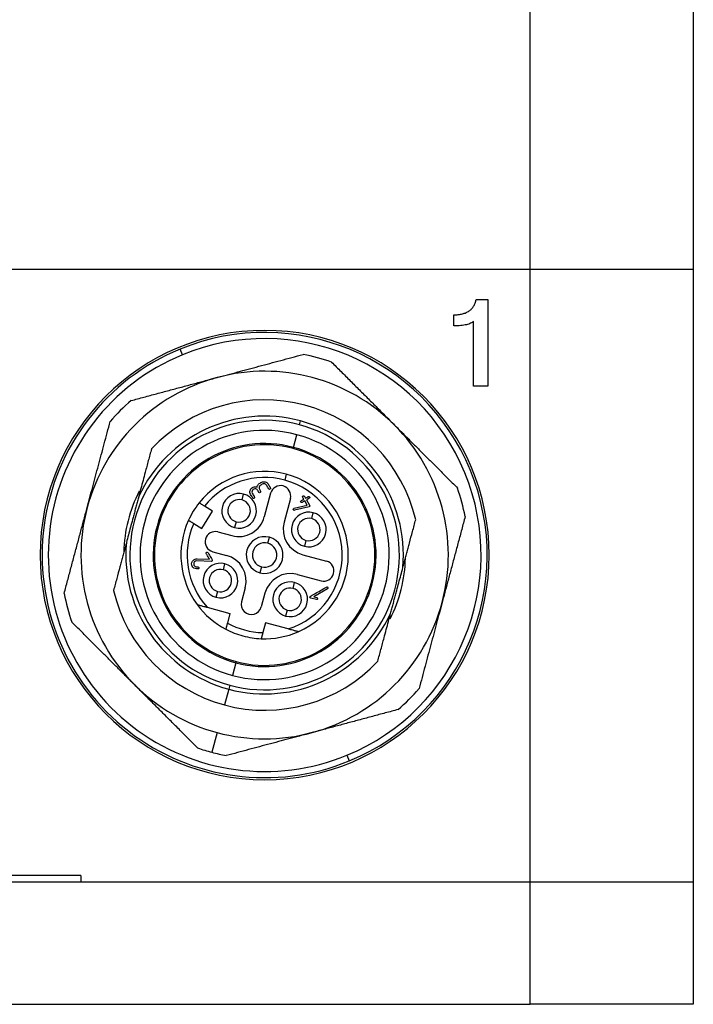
# Model space of a CAD drawing. Header units: inches. Extents: x 0.6 to 8.31, y 2.28 to 9.76.
# Tile 6 of 13: x 7.14 to 7.79, y 4.76 to 5.71. Entities that reach past the tile are written whole.
import ezdxf

# ---------------------------------------------------------------- set-up
doc = ezdxf.new("R2010")
doc.units = ezdxf.units.IN
doc.header["$MEASUREMENT"] = 0

msp = doc.modelspace()

# ---------------------------------------------------------------- linework, layer by layer
at = {"color": 7, "linetype": 'Continuous', "lineweight": 25}
for p, q in [((7.63067, 5.46687), (7.63067, 6.28774)), ((7.78815, 6.28774), (7.78815, 5.46687)), ((6.64642, 5.46687), (7.63067, 5.46687)), ((7.63067, 4.87632), (7.63067, 5.46687)), ((7.63067, 5.46687), (7.78815, 5.46687)), ((7.78815, 5.46687), (7.78815, 4.87632)), ((7.57871, 5.43767), (7.58994, 5.43767)), ((7.58994, 5.43767), (7.58994, 5.35394)), ((7.55708, 5.41223), (7.55708, 5.42283)), ((7.57616, 5.35394), (7.57616, 5.41651)), ((7.29549, 5.3843), (7.29324, 5.38976)), ((7.58994, 5.35394), (7.57616, 5.35394)), ((7.40839, 5.31678), (7.40941, 5.32058)), ((7.40257, 5.29507), (7.40584, 5.30727)), ((7.40228, 5.29396), (7.40257, 5.29507)), ((7.39565, 5.26924), (7.39412, 5.26354)), ((7.35296, 5.24436), (7.35449, 5.25006)), ((7.38054, 5.25087), (7.37443, 5.22806)), ((7.39956, 5.24578), (7.39344, 5.22296)), ((7.40319, 5.23633), (7.41581, 5.23947)), ((7.41581, 5.23947), (7.41351, 5.24346)), ((7.41521, 5.24445), (7.41817, 5.23933)), ((7.31423, 5.21683), (7.32452, 5.23362)), ((7.32452, 5.23362), (7.31668, 5.23842)), ((7.41756, 5.23788), (7.40366, 5.2344)), ((7.42019, 5.22635), (7.42171, 5.23205)), ((7.3064, 5.22164), (7.31423, 5.21683)), ((7.34736, 5.22344), (7.34583, 5.21774)), ((7.32978, 5.21353), (7.34309, 5.20996)), ((7.37782, 5.20269), (7.37935, 5.2084)), ((7.41458, 5.20543), (7.41305, 5.19973)), ((7.32468, 5.19451), (7.33799, 5.19095)), ((7.32315, 5.18521), (7.3095, 5.18567)), ((7.30977, 5.18763), (7.32149, 5.18724)), ((7.33495, 5.17713), (7.33648, 5.18284)), ((7.41154, 5.19162), (7.43436, 5.18551)), ((7.37171, 5.17987), (7.37018, 5.17417)), ((7.40217, 5.15912), (7.4037, 5.16483)), ((7.40644, 5.17261), (7.42926, 5.16649)), ((7.32934, 5.15622), (7.32782, 5.15051)), ((7.35609, 5.1596), (7.35252, 5.14629)), ((7.3751, 5.15451), (7.37154, 5.1412)), ((7.43534, 5.1587), (7.42206, 5.15103)), ((7.42465, 5.14831), (7.41939, 5.14972)), ((7.42206, 5.15103), (7.42515, 5.1502)), ((7.31949, 5.14088), (7.34135, 5.13502)), ((7.34135, 5.13502), (7.33884, 5.12567)), ((7.39657, 5.13821), (7.39504, 5.1325)), ((7.37557, 5.12585), (7.37307, 5.1165)), ((7.39743, 5.12), (7.37557, 5.12585)), ((7.34696, 5.08749), (7.34369, 5.0753)), ((7.34725, 5.08861), (7.34696, 5.08749)), ((7.34012, 5.06199), (7.33605, 5.04677)), ((7.34114, 5.06579), (7.34012, 5.06199)), ((7.32891, 5.02016), (7.32382, 5.00115)), ((7.45405, 4.99827), (7.45629, 4.99281)), ((7.1976, 4.88223), (7.07949, 4.88223)), ((7.1976, 4.88223), (7.1976, 4.87632)), ((6.64642, 4.87632), (7.63067, 4.87632)), ((7.63067, 4.75821), (7.63067, 4.87632)), ((7.63067, 4.87632), (7.78815, 4.87632)), ((7.78815, 4.87632), (7.78815, 4.75821)), ((6.64642, 4.75821), (7.63067, 4.75821)), ((7.78815, 4.75821), (7.63067, 4.75821))]:
    msp.add_line(p, q, dxfattribs=at)
for centre, radius, start, end in [((7.37477, 5.19128), 0.21654, 90, 270), ((7.37477, 5.19128), 0.21457, 292.33019, 112.33019), ((7.37477, 5.19128), 0.21654, 270, 90), ((7.37477, 5.19128), 0.20866, 292.33019, 112.33019), ((7.37477, 5.19128), 0.21457, 112.33019, 292.33019), ((7.37477, 5.19128), 0.20866, 112.33019, 292.33019), ((7.37477, 5.19129), 0.19685, 70.84262, 79.15876), ((7.37477, 5.19129), 0.17717, 45.00069, 105.00069), ((7.37477, 5.19129), 0.17717, 105.00069, 165.00069), ((7.37477, 5.19129), 0.19685, 130.84262, 139.15876), ((7.37476, 5.19128), 0.14961, 13.16727, 136.83411), ((7.37476, 5.19128), 0.13386, 75.00069, 155.16246), ((7.37476, 5.19128), 0.12992, 75.00069, 255.00069), ((7.37476, 5.19128), 0.12992, 255.00069, 75.00069), ((7.37476, 5.19128), 0.13386, 354.83891, 75.00069), ((7.37477, 5.19129), 0.17717, 345.00069, 45.00069), ((7.37476, 5.19128), 0.12008, 75.00069, 255.00069), ((7.37476, 5.19128), 0.12008, 255.00069, 75.00069), ((7.37476, 5.19128), 0.10745, 75.00069, 255.00069), ((7.37476, 5.19128), 0.1063, 75.00069, 255.00069), ((7.37476, 5.19128), 0.10745, 255.00069, 75.00069), ((7.37476, 5.19128), 0.1063, 255.00069, 75.00069), ((7.37476, 5.19128), 0.08071, 75.00069, 141.49596), ((7.37476, 5.19128), 0.08071, 293.69543, 75.00069), ((7.37476, 5.19128), 0.0748, 75.00069, 140.93984), ((7.39005, 5.24833), 0.00984, 75.00069, 165.00069), ((7.37476, 5.19128), 0.0748, 287.63759, 75.00069), ((7.37477, 5.19129), 0.13583, 153.0579, 178.75633), ((7.35016, 5.2339), 0.01673, 75.00069, 255.00069), ((7.35016, 5.2339), 0.01673, 255.00069, 75.00069), ((7.39005, 5.24833), 0.00984, 345.00069, 75.00069), ((7.37477, 5.19129), 0.19685, 10.84262, 19.15876), ((7.37476, 5.19128), 0.08071, 141.49596, 155.50541), ((7.35016, 5.2339), 0.01083, 75.00069, 255.00069), ((7.35016, 5.2339), 0.01083, 255.00069, 75.00069), ((7.37477, 5.19129), 0.17717, 165.00069, 225.00069), ((7.41738, 5.21589), 0.01673, 75.00069, 255.00069), ((7.41738, 5.21589), 0.01673, 255.00069, 75.00069), ((7.37476, 5.19128), 0.08071, 155.50541, 216.30595), ((7.37476, 5.19128), 0.0748, 156.06153, 222.36379), ((7.34971, 5.23468), 0.02559, 255.00069, 345.00069), ((7.41816, 5.21634), 0.02559, 165.00069, 255.00069), ((7.41738, 5.21589), 0.01083, 75.00069, 255.00069), ((7.41738, 5.21589), 0.01083, 255.00069, 75.00069), ((7.32723, 5.20402), 0.00984, 75.00069, 255.00069), ((7.37476, 5.19128), 0.13386, 174.83891, 255.00069), ((7.37476, 5.19128), 0.01772, 75.00069, 255.00069), ((7.37476, 5.19128), 0.01181, 75.00069, 255.00069), ((7.37476, 5.19128), 0.01772, 255.00069, 75.00069), ((7.37476, 5.19128), 0.01181, 255.00069, 75.00069), ((7.33215, 5.16668), 0.01673, 75.00069, 255.00069), ((7.33215, 5.16668), 0.01673, 255.00069, 75.00069), ((7.33137, 5.16623), 0.02559, 345.00069, 75.00069), ((7.43181, 5.176), 0.00984, 255.00069, 75.00069), ((7.37477, 5.19129), 0.13583, 333.05789, 358.75633), ((7.33215, 5.16668), 0.01083, 75.00069, 255.00069), ((7.33215, 5.16668), 0.01083, 255.00069, 75.00069), ((7.39982, 5.14789), 0.02559, 75.00069, 165.00069), ((7.39937, 5.14866), 0.01673, 75.00069, 255.00069), ((7.39937, 5.14866), 0.01673, 255.00069, 75.00069), ((7.37477, 5.19129), 0.19685, 190.84262, 199.15876), ((7.37476, 5.19128), 0.14961, 193.16727, 255.00069), ((7.39937, 5.14866), 0.01083, 75.00069, 255.00069), ((7.39937, 5.14866), 0.01083, 255.00069, 75.00069), ((7.36203, 5.14375), 0.00984, 165.00069, 345.00069), ((7.37477, 5.19129), 0.17717, 285.00069, 345.00069), ((7.37476, 5.19128), 0.08071, 216.30595, 242.3203), ((7.37476, 5.19128), 0.13386, 255.00069, 335.16246), ((7.37476, 5.19128), 0.0748, 241.30045, 268.70092), ((7.37476, 5.19128), 0.08071, 242.3203, 255.00069), ((7.37476, 5.19128), 0.08071, 267.68107, 293.69543), ((7.37476, 5.19128), 0.08071, 255.00069, 267.68107), ((7.37476, 5.19128), 0.14961, 255.00069, 316.83411), ((7.37477, 5.19129), 0.17717, 225.00069, 255.00069), ((7.37477, 5.19129), 0.19685, 310.84262, 319.15876), ((7.37477, 5.19129), 0.17717, 255.00069, 285.00069), ((7.37477, 5.19129), 0.19685, 250.84262, 255.00069), ((7.37477, 5.19129), 0.19685, 255.00069, 259.15876)]:
    msp.add_arc(centre, radius, start, end, dxfattribs=at)
for points, knots in [([(7.55708, 5.42283), (7.55785, 5.42285), (7.55934, 5.42288), (7.56151, 5.42303), (7.56356, 5.42334), (7.56548, 5.42372), (7.56728, 5.42427), (7.56896, 5.42488), (7.5705, 5.42565), (7.57193, 5.42651), (7.57322, 5.42751), (7.57439, 5.42861), (7.57543, 5.42984), (7.57636, 5.43118), (7.57713, 5.43264), (7.5778, 5.43421), (7.57832, 5.4359), (7.57858, 5.43708), (7.57871, 5.43767)], [0, 0, 0, 0, 0.079656, 0.154915, 0.226124, 0.293979, 0.358503, 0.420319, 0.479752, 0.536832, 0.593202, 0.648313, 0.703984, 0.759595, 0.816744, 0.875262, 0.936499, 1, 1, 1, 1]), ([(7.57616, 5.41651), (7.57577, 5.41616), (7.57493, 5.41542), (7.57334, 5.41457), (7.57144, 5.41384), (7.56921, 5.41326), (7.56665, 5.41278), (7.56375, 5.41247), (7.56053, 5.41227), (7.55827, 5.41225), (7.55708, 5.41223)], [0, 0, 0, 0, 0.078439, 0.168017, 0.268678, 0.383856, 0.513938, 0.660151, 0.821498, 1, 1, 1, 1]), ([(7.32891, 5.36242), (7.33221, 5.3633), (7.33884, 5.36508), (7.34886, 5.36776), (7.35902, 5.37049), (7.36931, 5.37324), (7.37974, 5.37604), (7.39031, 5.37887), (7.40101, 5.38174), (7.40818, 5.38366), (7.41179, 5.38463)], [0, 0, 0, 0, 0.118957, 0.239585, 0.361913, 0.48597, 0.611782, 0.739374, 0.868772, 1, 1, 1, 1]), ([(7.43937, 5.37724), (7.44238, 5.37422), (7.44837, 5.36823), (7.4573, 5.3593), (7.4661, 5.3505), (7.47477, 5.34183), (7.48331, 5.3333), (7.49172, 5.32489), (7.49728, 5.31933), (7.50004, 5.31657)], [0, 0, 0, 0, 0.149825, 0.297264, 0.442355, 0.585133, 0.725639, 0.863914, 1, 1, 1, 1]), ([(7.24603, 5.34021), (7.25015, 5.34131), (7.25833, 5.34351), (7.27053, 5.34677), (7.28255, 5.35), (7.29439, 5.35317), (7.30606, 5.35629), (7.31754, 5.35937), (7.32514, 5.36141), (7.32891, 5.36242)], [0, 0, 0, 0, 0.149825, 0.297264, 0.442355, 0.585133, 0.725639, 0.863914, 1, 1, 1, 1]), ([(7.20364, 5.23714), (7.20452, 5.24044), (7.2063, 5.24707), (7.20898, 5.25709), (7.2117, 5.26725), (7.21446, 5.27754), (7.21726, 5.28797), (7.22009, 5.29854), (7.22295, 5.30924), (7.22488, 5.31641), (7.22584, 5.32002)], [0, 0, 0, 0, 0.118957, 0.239585, 0.361913, 0.48597, 0.611782, 0.739374, 0.868772, 1, 1, 1, 1]), ([(7.50004, 5.31657), (7.50245, 5.31415), (7.50731, 5.3093), (7.51464, 5.30196), (7.52208, 5.29453), (7.52962, 5.28699), (7.53725, 5.27936), (7.54498, 5.27162), (7.55282, 5.26379), (7.55807, 5.25854), (7.56071, 5.25589)], [0, 0, 0, 0, 0.118957, 0.239585, 0.361913, 0.48597, 0.611782, 0.739374, 0.868772, 1, 1, 1, 1]), ([(7.26565, 5.29363), (7.26514, 5.29173), (7.26413, 5.28797), (7.26261, 5.2823), (7.2611, 5.27668), (7.25939, 5.27031), (7.25749, 5.26321), (7.25539, 5.25536), (7.25399, 5.25011), (7.25329, 5.24751)], [0, 0, 0, 0, 0.128975, 0.2552436, 0.3791014, 0.5008737, 0.6710607, 0.8369797, 1, 1, 1, 1]), ([(7.36744, 5.25669), (7.3676, 5.25792), (7.36809, 5.25891), (7.36935, 5.26006), (7.36988, 5.26037), (7.37093, 5.26098), (7.37146, 5.26132), (7.37307, 5.26207), (7.3742, 5.26215), (7.37654, 5.26149), (7.37746, 5.26083), (7.37845, 5.25934), (7.37873, 5.25879), (7.37934, 5.25774), (7.37965, 5.25721), (7.3801, 5.25642), (7.38029, 5.25614), (7.38047, 5.25565), (7.38047, 5.25542), (7.38026, 5.25503), (7.38003, 5.25484), (7.37952, 5.2546), (7.37929, 5.25458), (7.37868, 5.2548), (7.3784, 5.25543), (7.37779, 5.25649), (7.37748, 5.25702), (7.37688, 5.25807), (7.3766, 5.25865), (7.37585, 5.2595), (7.37538, 5.25979), (7.3748, 5.25995)], [0, 0, 0, 0, 0.125, 0.125, 0.1875, 0.1875, 0.25, 0.25, 0.375, 0.375, 0.5, 0.5, 0.5625, 0.5625, 0.625, 0.625, 0.65625, 0.65625, 0.6875, 0.6875, 0.71875, 0.71875, 0.75, 0.75, 0.8125, 0.8125, 0.875, 0.875, 0.9375, 0.9375, 1, 1, 1, 1]), ([(7.3748, 5.25995), (7.37426, 5.2601), (7.37374, 5.26009), (7.37271, 5.25978), (7.37222, 5.25945), (7.37122, 5.25887), (7.37069, 5.25861), (7.3699, 5.25788), (7.36963, 5.25742), (7.36948, 5.25686)], [0, 0, 0, 0, 0.25, 0.25, 0.5, 0.5, 0.75, 0.75, 1, 1, 1, 1]), ([(7.36628, 5.25503), (7.36565, 5.2552), (7.36503, 5.25516), (7.36385, 5.25468), (7.36332, 5.25425), (7.36267, 5.25319), (7.36251, 5.2525), (7.36262, 5.25126), (7.36296, 5.25068), (7.36363, 5.24952), (7.36414, 5.24864), (7.36464, 5.24777), (7.36498, 5.24719), (7.36512, 5.2469), (7.36509, 5.24642), (7.36496, 5.24621), (7.36446, 5.24585), (7.36415, 5.24573), (7.36367, 5.24579), (7.36346, 5.24593), (7.36311, 5.24645), (7.36294, 5.24677), (7.36244, 5.24764), (7.3621, 5.24822), (7.36143, 5.24939), (7.36106, 5.24996), (7.36064, 5.25116), (7.36055, 5.25177), (7.36063, 5.25303), (7.3608, 5.2537), (7.36133, 5.25486), (7.3617, 5.25536), (7.36263, 5.25621), (7.36323, 5.25657), (7.36499, 5.25725), (7.3662, 5.25722), (7.36744, 5.25669)], [0, 0, 0, 0, 0.0625, 0.0625, 0.125, 0.125, 0.1875, 0.1875, 0.25, 0.25, 0.3125, 0.34375, 0.34375, 0.375, 0.375, 0.40625, 0.40625, 0.4375, 0.4375, 0.46875, 0.46875, 0.5, 0.5, 0.5625, 0.5625, 0.625, 0.625, 0.6875, 0.6875, 0.75, 0.75, 0.8125, 0.8125, 0.875, 0.875, 1, 1, 1, 1]), ([(7.36948, 5.25686), (7.36934, 5.25635), (7.36934, 5.25585), (7.36959, 5.2549), (7.36988, 5.25444), (7.37028, 5.25375), (7.37041, 5.25351), (7.37068, 5.25305), (7.37084, 5.25282), (7.37102, 5.25218), (7.37084, 5.25183), (7.36992, 5.25131), (7.36954, 5.25134), (7.36909, 5.25184), (7.36896, 5.2521), (7.36869, 5.25256), (7.36856, 5.25279), (7.36816, 5.25348), (7.36791, 5.25396), (7.36721, 5.25465), (7.36678, 5.25489), (7.36628, 5.25503)], [0, 0, 0, 0, 0.125, 0.125, 0.25, 0.25, 0.3125, 0.3125, 0.375, 0.375, 0.5, 0.5, 0.625, 0.625, 0.6875, 0.6875, 0.75, 0.75, 0.875, 0.875, 1, 1, 1, 1]), ([(7.25329, 5.24751), (7.25289, 5.24604), (7.25211, 5.24311), (7.25092, 5.23869), (7.24973, 5.23427), (7.24854, 5.22984), (7.24709, 5.22442), (7.24538, 5.21801), (7.24341, 5.21064), (7.2421, 5.20577), (7.24145, 5.20332)], [0, 0, 0, 0, 0.1006729, 0.2007237, 0.3004922, 0.4003247, 0.5005718, 0.6669561, 0.8329011, 1, 1, 1, 1]), ([(7.31668, 5.23842), (7.31635, 5.23862), (7.31569, 5.23903), (7.31474, 5.23961), (7.31386, 5.24015), (7.31284, 5.24077), (7.3118, 5.24141), (7.31167, 5.24149), (7.3116, 5.24153)], [0, 0, 0, 0, 0.1260856, 0.2483087, 0.371554, 0.5005903, 0.7483028, 1, 1, 1, 1]), ([(7.41351, 5.24346), (7.4128, 5.24305), (7.41209, 5.24264), (7.41102, 5.24203), (7.41066, 5.2418), (7.41006, 5.24181), (7.40981, 5.24199), (7.4094, 5.2427), (7.40937, 5.24301), (7.40966, 5.24354), (7.41004, 5.24373), (7.4111, 5.24435), (7.41181, 5.24476), (7.41252, 5.24517)], [0, 0, 0, 0, 0.25, 0.25, 0.375, 0.375, 0.5, 0.5, 0.625, 0.625, 0.75, 0.75, 1, 1, 1, 1]), ([(7.41252, 5.24517), (7.4122, 5.24574), (7.41187, 5.2463), (7.41121, 5.24744), (7.41133, 5.24789), (7.41247, 5.24854), (7.41292, 5.24842), (7.41357, 5.24729), (7.4139, 5.24672), (7.41423, 5.24615)], [0, 0, 0, 0, 0.25, 0.25, 0.5, 0.5, 0.75, 0.75, 1, 1, 1, 1]), ([(7.41423, 5.24615), (7.41494, 5.24656), (7.41565, 5.24697), (7.41671, 5.24759), (7.41707, 5.24781), (7.41767, 5.2478), (7.41793, 5.24762), (7.41833, 5.24691), (7.41836, 5.2466), (7.41807, 5.24608), (7.4177, 5.24588), (7.41663, 5.24527), (7.41592, 5.24486), (7.41521, 5.24445)], [0, 0, 0, 0, 0.25, 0.25, 0.375, 0.375, 0.5, 0.5, 0.625, 0.625, 0.75, 0.75, 1, 1, 1, 1]), ([(7.41817, 5.23933), (7.41836, 5.239), (7.41841, 5.23857), (7.41813, 5.23822), (7.41787, 5.23802), (7.41769, 5.23792), (7.41756, 5.23788)], [0, 0, 0, 0, 0.5, 0.75, 0.75, 1, 1, 1, 1]), ([(7.18143, 5.15426), (7.18254, 5.15838), (7.18473, 5.16656), (7.188, 5.17876), (7.19122, 5.19078), (7.19439, 5.20262), (7.19751, 5.21429), (7.20059, 5.22577), (7.20263, 5.23337), (7.20364, 5.23714)], [0, 0, 0, 0, 0.149825, 0.297264, 0.442355, 0.585133, 0.725639, 0.863914, 1, 1, 1, 1]), ([(7.40366, 5.2344), (7.40336, 5.23433), (7.4031, 5.23436), (7.40268, 5.23464), (7.4025, 5.23493), (7.40235, 5.23542), (7.40237, 5.23564), (7.40262, 5.23603), (7.40284, 5.23622), (7.40319, 5.23633)], [0, 0, 0, 0, 0.25, 0.25, 0.5, 0.5, 0.75, 0.75, 1, 1, 1, 1]), ([(7.30132, 5.22475), (7.30134, 5.22474), (7.30137, 5.22471), (7.30167, 5.22453), (7.30214, 5.22424), (7.30299, 5.22372), (7.30439, 5.22286), (7.30572, 5.22205), (7.3064, 5.22164)], [0, 0, 0, 0, 0.125906, 0.247983, 0.371311, 0.500822, 0.747984, 1, 1, 1, 1]), ([(7.50808, 5.17924), (7.5085, 5.1808), (7.50934, 5.18394), (7.51059, 5.18862), (7.51185, 5.19332), (7.51312, 5.19804), (7.51498, 5.20498), (7.51744, 5.21418), (7.51943, 5.22158), (7.52044, 5.22536)], [0, 0, 0, 0, 0.097645, 0.196059, 0.295551, 0.396418, 0.498934, 0.744394, 1, 1, 1, 1]), ([(7.5681, 5.22832), (7.567, 5.2242), (7.56481, 5.21602), (7.56154, 5.20382), (7.55832, 5.1918), (7.55514, 5.17996), (7.55202, 5.16829), (7.54894, 5.15681), (7.54691, 5.14921), (7.5459, 5.14544)], [0, 0, 0, 0, 0.149825, 0.297264, 0.442355, 0.585133, 0.725639, 0.863914, 1, 1, 1, 1]), ([(7.24145, 5.20332), (7.24103, 5.20176), (7.24019, 5.19863), (7.23894, 5.19395), (7.23768, 5.18925), (7.23641, 5.18452), (7.23455, 5.17759), (7.23209, 5.16839), (7.2301, 5.16098), (7.22909, 5.1572)], [0, 0, 0, 0, 0.097645, 0.196059, 0.295551, 0.396418, 0.498934, 0.744394, 1, 1, 1, 1]), ([(7.32149, 5.18724), (7.32064, 5.18871), (7.31979, 5.19019), (7.31872, 5.19204), (7.31845, 5.19242), (7.3182, 5.19311), (7.31826, 5.19341), (7.31863, 5.19378), (7.31882, 5.1939), (7.31917, 5.19404), (7.31934, 5.19407), (7.31979, 5.194), (7.32003, 5.19372), (7.32109, 5.19187), (7.32237, 5.18966), (7.32365, 5.18744), (7.32429, 5.18633), (7.32432, 5.18601), (7.32399, 5.18547), (7.3236, 5.1852), (7.32315, 5.18521)], [0, 0, 0, 0, 0.25, 0.25, 0.3125, 0.3125, 0.375, 0.375, 0.40625, 0.40625, 0.4375, 0.4375, 0.5, 0.5, 0.75, 0.875, 0.875, 0.9375, 0.9375, 1, 1, 1, 1]), ([(7.31054, 5.17784), (7.30831, 5.17775), (7.30666, 5.1783), (7.30507, 5.18011), (7.30468, 5.18089), (7.30433, 5.18241), (7.30435, 5.18319), (7.30457, 5.184)], [0, 0, 0, 0, 0.5, 0.5, 0.75, 0.75, 1, 1, 1, 1]), ([(7.30457, 5.184), (7.30487, 5.1851), (7.30546, 5.18599), (7.30723, 5.1873), (7.30838, 5.18768), (7.30977, 5.18763)], [0, 0, 0, 0, 0.5, 0.5, 1, 1, 1, 1]), ([(7.3095, 5.18567), (7.30859, 5.1857), (7.30779, 5.18536), (7.30696, 5.18455), (7.30675, 5.18423), (7.30645, 5.1835), (7.30637, 5.18308), (7.30636, 5.18193), (7.30666, 5.18113), (7.308, 5.18007), (7.30905, 5.17981), (7.31046, 5.17981)], [0, 0, 0, 0, 0.25, 0.25, 0.375, 0.375, 0.5, 0.5, 0.75, 0.75, 1, 1, 1, 1]), ([(7.31046, 5.17981), (7.31074, 5.17981), (7.31097, 5.17972), (7.31132, 5.17932), (7.31145, 5.17903), (7.31149, 5.17859), (7.31142, 5.17839), (7.3111, 5.17804), (7.31082, 5.17786), (7.31054, 5.17784)], [0, 0, 0, 0, 0.25, 0.25, 0.5, 0.5, 0.75, 0.75, 1, 1, 1, 1]), ([(7.49624, 5.13506), (7.49663, 5.13652), (7.49742, 5.13945), (7.4986, 5.14386), (7.49979, 5.14827), (7.50098, 5.15269), (7.50243, 5.15811), (7.50414, 5.16452), (7.50612, 5.17191), (7.50742, 5.17679), (7.50808, 5.17924)], [0, 0, 0, 0, 0.100449, 0.20028, 0.29983, 0.399444, 0.49947, 0.666222, 0.83253, 1, 1, 1, 1]), ([(7.41939, 5.14972), (7.41872, 5.14989), (7.41848, 5.15041), (7.41848, 5.15097), (7.41855, 5.15114), (7.41882, 5.15144), (7.41904, 5.15156), (7.42014, 5.1522), (7.42279, 5.15373), (7.42719, 5.15627), (7.43115, 5.15856), (7.43336, 5.15983), (7.43424, 5.16034), (7.43469, 5.16063), (7.43523, 5.16055), (7.43539, 5.16046), (7.43568, 5.16013), (7.43581, 5.15989), (7.43596, 5.15929), (7.43579, 5.15896), (7.43534, 5.1587)], [0, 0, 0, 0, 0.0625, 0.0625, 0.09375, 0.09375, 0.125, 0.125, 0.25, 0.5, 0.75, 0.8125, 0.8125, 0.875, 0.875, 0.90625, 0.90625, 0.9375, 0.9375, 1, 1, 1, 1]), ([(7.42515, 5.1502), (7.42544, 5.15012), (7.42565, 5.14993), (7.42591, 5.14942), (7.42599, 5.14897), (7.4257, 5.14861), (7.42522, 5.1483), (7.42493, 5.14823), (7.42465, 5.14831)], [0, 0, 0, 0, 0.25, 0.25, 0.5, 0.75, 0.75, 1, 1, 1, 1]), ([(7.5459, 5.14544), (7.54501, 5.14214), (7.54324, 5.13551), (7.54055, 5.12549), (7.53783, 5.11533), (7.53507, 5.10504), (7.53228, 5.09461), (7.52945, 5.08404), (7.52658, 5.07334), (7.52466, 5.06617), (7.52369, 5.06256)], [0, 0, 0, 0, 0.118957, 0.239585, 0.361913, 0.48597, 0.611782, 0.739374, 0.868772, 1, 1, 1, 1]), ([(7.30972, 5.1435), (7.30974, 5.14349), (7.30977, 5.14348), (7.31002, 5.14341), (7.31041, 5.14331), (7.31096, 5.14316), (7.31166, 5.14297), (7.3125, 5.14275), (7.31395, 5.14237), (7.31629, 5.14173), (7.31835, 5.14118), (7.31949, 5.14088)], [0, 0, 0, 0, 0.059934, 0.12183, 0.187115, 0.256967, 0.332298, 0.413769, 0.501835, 0.724934, 1, 1, 1, 1]), ([(7.48388, 5.08894), (7.48439, 5.09084), (7.4854, 5.0946), (7.48692, 5.10027), (7.48843, 5.10589), (7.49014, 5.11225), (7.49204, 5.11936), (7.49414, 5.1272), (7.49554, 5.13245), (7.49624, 5.13506)], [0, 0, 0, 0, 0.128975, 0.255244, 0.379101, 0.500874, 0.671061, 0.83698, 1, 1, 1, 1]), ([(7.24949, 5.06601), (7.24708, 5.06843), (7.24222, 5.07328), (7.23489, 5.08062), (7.22745, 5.08805), (7.21992, 5.09559), (7.21228, 5.10322), (7.20455, 5.11096), (7.19671, 5.11879), (7.19146, 5.12404), (7.18882, 5.12669)], [0, 0, 0, 0, 0.118957, 0.239585, 0.361913, 0.48597, 0.611782, 0.739374, 0.868772, 1, 1, 1, 1]), ([(7.33884, 5.12567), (7.33875, 5.12532), (7.33857, 5.12464), (7.33831, 5.12369), (7.33809, 5.12286), (7.3379, 5.12215), (7.33763, 5.12115), (7.33734, 5.12007), (7.3373, 5.1199), (7.33727, 5.11981)], [0, 0, 0, 0, 0.116072, 0.224259, 0.324545, 0.416926, 0.501413, 0.755413, 1, 1, 1, 1]), ([(7.37307, 5.1165), (7.37297, 5.11612), (7.37276, 5.11536), (7.37247, 5.11428), (7.3722, 5.11327), (7.37196, 5.11238), (7.37176, 5.11162), (7.37162, 5.11108), (7.37152, 5.11071), (7.3715, 5.11066), (7.3715, 5.11064)], [0, 0, 0, 0, 0.126287, 0.248627, 0.371697, 0.500093, 0.621272, 0.746975, 0.87326, 1, 1, 1, 1]), ([(7.4072, 5.11738), (7.40719, 5.11738), (7.40716, 5.11739), (7.40692, 5.11745), (7.40654, 5.11756), (7.40592, 5.11772), (7.4049, 5.11799), (7.40314, 5.11847), (7.4006, 5.11915), (7.39853, 5.1197), (7.39743, 5.12)], [0, 0, 0, 0, 0.058258, 0.117963, 0.181386, 0.250431, 0.364408, 0.500948, 0.733597, 1, 1, 1, 1]), ([(7.31017, 5.00534), (7.30715, 5.00836), (7.30116, 5.01435), (7.29223, 5.02328), (7.28343, 5.03208), (7.27476, 5.04075), (7.26622, 5.04928), (7.25781, 5.05769), (7.25225, 5.06325), (7.24949, 5.06601)], [0, 0, 0, 0, 0.149825, 0.297264, 0.442355, 0.585133, 0.725639, 0.863914, 1, 1, 1, 1]), ([(7.5035, 5.04237), (7.49938, 5.04127), (7.4912, 5.03907), (7.479, 5.03581), (7.46698, 5.03258), (7.45514, 5.02941), (7.44348, 5.02629), (7.43199, 5.02321), (7.42439, 5.02117), (7.42062, 5.02016)], [0, 0, 0, 0, 0.149825, 0.297264, 0.442355, 0.585133, 0.725639, 0.863914, 1, 1, 1, 1]), ([(7.42062, 5.02016), (7.41733, 5.01928), (7.41069, 5.0175), (7.40067, 5.01482), (7.39052, 5.01209), (7.38022, 5.00934), (7.36979, 5.00654), (7.35923, 5.00371), (7.34852, 5.00084), (7.34135, 4.99892), (7.33774, 4.99795)], [0, 0, 0, 0, 0.118957, 0.239585, 0.361913, 0.48597, 0.611782, 0.739374, 0.868772, 1, 1, 1, 1])]:
    msp.add_open_spline(points, degree=3, knots=knots, dxfattribs=at)

doc.saveas('drawing.dxf')
